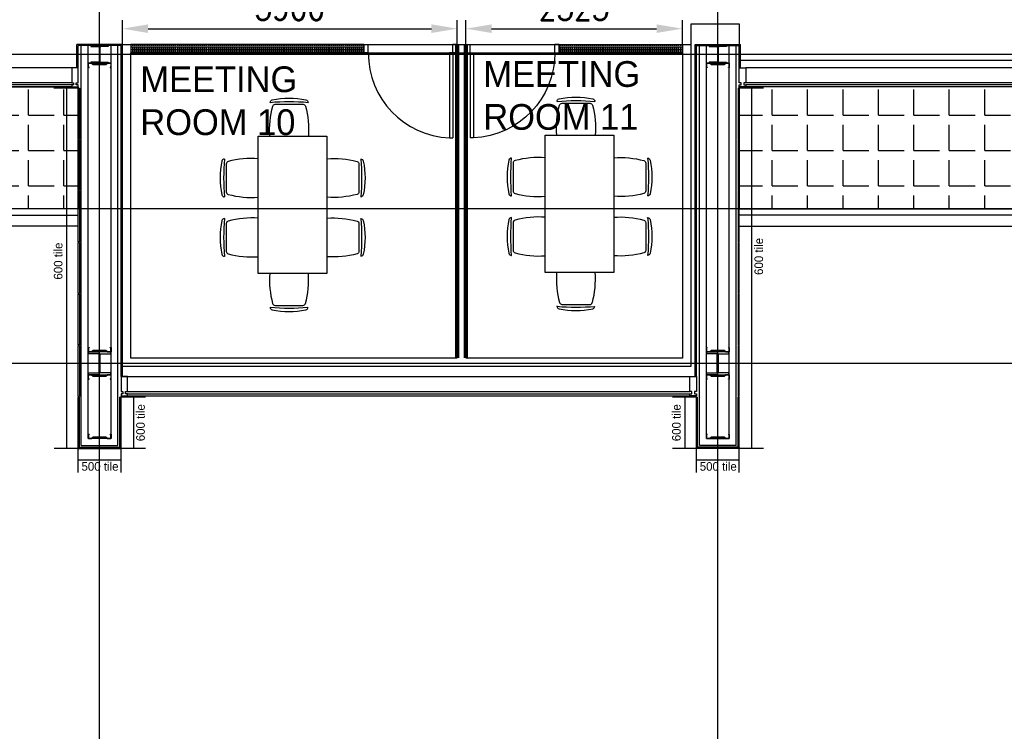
# Model space of a CAD drawing. Header units: millimetres. Extents: x -312551 to 250764, y -35891 to 59426.
# Tile 222 of 256: x 102252 to 113719, y 24122 to 32414. Entities that reach past the tile are written whole.
import ezdxf

# ---------------------------------------------------------------- set-up
doc = ezdxf.new("R2010")
doc.units = ezdxf.units.MM
doc.header["$LTSCALE"] = 2.5
for name, color, linetype in [('curtain walling', 7, 'Continuous'), ('FO-00 - FURN$0$FURNITURE', 22, 'Continuous'), ('GLAZING', 1, 'Continuous'), ('NF ARCH', 4, 'Continuous'), ('NF-AS BUILT', 7, 'Continuous'), ('NF-GRIDS', 252, 'Continuous'), ('NF-Steel columns', 6, 'Continuous'), ('NF-TEXT', 1, 'Continuous'), ('REGUS-FURNITURE', 40, 'Continuous'), ('Revisions', 7, 'Continuous'), ('TERR TILE 500', 11, 'Continuous'), ('TERR TILE 600', 160, 'Continuous'), ('Terrace', 6, 'Continuous'), ('Terracotta Tile', 30, 'Continuous')]:
    doc.layers.add(name, color=color, linetype=linetype)
doc.styles.add('ROMANS', font='romans.shx', dxfattribs={"width": 0.8})
doc.dimstyles.new('100NFDIM', dxfattribs={"dimscale": 100, "dimtxt": 3, "dimasz": 3, "dimexe": 1, "dimexo": 1, "dimgap": 1, "dimtad": 1, "dimdec": 0, "dimdsep": 46, "dimtxsty": 'ROMANS', "dimcen": 3, "dimclrd": 4, "dimclre": 4, "dimclrt": 1, "dimaunit": 1, "dimadec": 0, "dimazin": 0, "dimtfac": 1, "dimtdec": 0, "dimtmove": 0, "dimatfit": 3, "dimfxl": 0, "dimtolj": 1, "dimarcsym": 0})
pattern_1 = [(0, (-2071521.74, -4242199.36), (0, 412.5), [300, -112.5]), (90, (-2071521.74, -4242199.36), (-412.5, 3e-14), [300, -112.5])]

# ---------------------------------------------------------------- blocks, each defined once
blk = doc.blocks.new('254')
at = {"layer": 'NF-Steel columns', "color": 2, "linetype": 'Continuous'}
for points in [[(4507, -25241), (4378, -25241), (4378, -25220), (4488, -25220, 0.414214), (4501, -25208), (4501, -25007, 0.414214), (4488, -24995), (4378, -24995), (4378, -24974), (4507, -24974)], [(4507, -25241), (4637, -25241), (4637, -25220), (4527, -25220, -0.414214), (4514, -25208), (4514, -25007, -0.414214), (4527, -24995), (4637, -24995), (4637, -24974), (4507, -24974)]]:
    blk.add_lwpolyline(points, format="xyb", dxfattribs=at)
blk = doc.blocks.new('Door')
at = {"layer": 'REGUS-FURNITURE'}
for p, q in [((0, 0), (0.1, 0)), ((0, 0), (0, -0.05)), ((0.1, 0), (0.1, -0.09)), ((0.1, -0.05), (0, -0.05)), ((0.1, -0.05), (1.09, -0.05)), ((0.1, -0.09), (1.09, -0.09)), ((1.09, -0.09), (1.09, -0.05)), ((0.1, -1.036), (0, -1.036)), ((0, -1.086), (0, -1.036)), ((0, -1.086), (0.1, -1.086)), ((0.1, -1.036), (0.1, -1.086))]:
    blk.add_line(p, q, dxfattribs=at)
blk.add_arc((0.1, -0.045), 0.991, 270, 357.3974, dxfattribs=at)
blk = doc.blocks.new('FO-00 - FURN$0$CHAIR')
at = {"layer": 'FO-00 - FURN$0$FURNITURE'}
for p, q in [((-284, 271), (-284, 272)), ((-310, 216), (-537, -16)), ((-592, -42), (-591, -43))]:
    blk.add_line(p, q, dxfattribs=at)
for centre, radius, start, end in [((228, -536), 981, 124.1013, 147.1632), ((1439, -1722), 2636, 130.8442, 140.4203), ((-305, 251), 30, 45.6322, 124.1013), ((-288, 195), 30, 60.471, 135.6322), ((-803, -714), 1075, 41.6185, 60.471), ((-571, -21), 30, 147.1632, 225.6322), ((-515, -37), 30, 135.6322, 210.7935), ((382, 498, 0), 1075, 210.7935, 229.646)]:
    blk.add_arc(centre, radius, start, end, dxfattribs=at)
blk = doc.blocks.new('TABLE-6')
at = {"layer": 'FO-00 - FURN$0$FURNITURE'}
blk.add_lwpolyline([(105989, 23469), (105989, 25069), (106789, 25069), (106789, 23469)], close=True, dxfattribs=at)
at = {"layer": 'FO-00 - FURN$0$FURNITURE', "xscale": -1}
for p, rotation in [((106124, 25069, 0), 45.62262316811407), ((106789, 24806, 0), 315.6226231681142), ((106789, 24113, 0), 315.6226231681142)]:
    blk.add_blockref('FO-00 - FURN$0$CHAIR', p, dxfattribs=dict(at, rotation=rotation))
at = {"layer": 'FO-00 - FURN$0$FURNITURE'}
for p, rotation in [((105989, 24806, 0), 44.35820787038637), ((105989, 24113, 0), 44.35820787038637), ((106123, 23469, 0), 134.3582078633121)]:
    blk.add_blockref('FO-00 - FURN$0$CHAIR', p, dxfattribs=dict(at, rotation=rotation))
blk = doc.blocks.new('*D105')
at = {"layer": 'Defpoints', "color": 0}
for p in [(107348, 32309), (107348, 32026), (103448, 31815)]:
    blk.add_point(p, dxfattribs=at)
at = {"layer": 'NF ARCH', "color": 4, "lineweight": -2}
for p, q in [((103448, 31915), (103448, 32409)), ((107348, 32126), (107348, 32409)), ((103748, 32309), (107048, 32309))]:
    blk.add_line(p, q, dxfattribs=at)
at = {"layer": 'NF ARCH', "color": 4}
for points in [[(103748, 32359), (103748, 32259), (103448, 32309)], [(107048, 32359), (107048, 32259), (107348, 32309)]]:
    blk.add_solid(points, dxfattribs=at)
at = {"layer": 'NF ARCH', "color": 1, "insert": (105398, 32559), "char_height": 300, "attachment_point": 5, "style": 'ROMANS'}
blk.add_mtext('\\A1;3900', dxfattribs=at)
blk = doc.blocks.new('*D106')
at = {"layer": 'Defpoints', "color": 0}
for p in [(109970, 32309), (107448, 32026), (109970, 32026)]:
    blk.add_point(p, dxfattribs=at)
at = {"layer": 'NF ARCH', "color": 4, "lineweight": -2}
for p, q in [((107448, 32126), (107448, 32409)), ((109970, 32126), (109970, 32409)), ((107748, 32309), (109670, 32309))]:
    blk.add_line(p, q, dxfattribs=at)
at = {"layer": 'NF ARCH', "color": 4}
for points in [[(107748, 32359), (107748, 32259), (107448, 32309)], [(109670, 32359), (109670, 32259), (109970, 32309)]]:
    blk.add_solid(points, dxfattribs=at)
at = {"layer": 'NF ARCH', "color": 1, "insert": (108709, 32559), "char_height": 300, "attachment_point": 5, "style": 'ROMANS'}
blk.add_mtext('\\A1;2523', dxfattribs=at)

msp = doc.modelspace()

# ---------------------------------------------------------------- hatches: boundary and pattern name
at = {"ltscale": 500000}
h = msp.add_hatch(dxfattribs=at)
h.set_pattern_fill('BRASS', color=170, scale=5, style=0)
h.paths.add_polyline_path([(106261.8, 32126.1), (103547.8, 32126.1), (103547.8, 32026.1), (106261.8, 32026.1)])
h = msp.add_hatch(dxfattribs=at)
h.set_pattern_fill('BRASS', color=170, scale=5, style=0)
h.paths.add_polyline_path([(108533.8, 32126.1), (108533.8, 32026.1), (109970.3, 32026.1), (109970.3, 32126.1)])
at = {"layer": 'Terrace'}
h = msp.add_hatch(dxfattribs=at)
h.set_pattern_fill('ANGLE', color=256, scale=1500, style=0)
h.set_pattern_definition(pattern_1)
h.paths.add_polyline_path([(94107.8, 37975.1), (95527.8, 37975.1), (95527.8, 31629.5), (102932.8, 31629.5), (102932.8, 30209.5), (94107.8, 30209.5)])
h = msp.add_hatch(dxfattribs=at)
h.set_pattern_fill('ANGLE', color=256, scale=1500, style=0)
h.set_pattern_definition(pattern_1)
h.paths.add_polyline_path([(110632.8, 31629.5), (110632.8, 30209.5), (119732.8, 30209.5), (119732.8, 31629.5)])

# ---------------------------------------------------------------- linework, layer by layer
for p, q in [((102969.8, 27453.5), (102969.8, 32111.1)), ((103049.8, 27583.5), (103049.8, 32111.1)), ((103315.8, 27583.5), (103315.8, 32111.1)), ((103395.8, 27453.5), (103395.8, 32111.1)), ((110169.8, 27453.5), (110169.8, 32111.1)), ((110249.8, 27583.5), (110249.8, 32111.1)), ((110515.8, 27583.5), (110515.8, 32111.1)), ((110595.8, 27453.5), (110595.8, 32111.1)), ((103315.8, 27533.5), (103049.8, 27533.5)), ((110249.8, 27533.5), (110515.8, 27533.5)), ((102969.8, 27453.5), (103395.8, 27453.5)), ((110595.8, 27453.5), (110169.8, 27453.5))]:
    msp.add_line(p, q)
at = {"color": 170, "ltscale": 500000}
for points in [[(103547.8, 32026.1), (106261.8, 32026.1), (106261.8, 32126.1), (103547.8, 32126.1)], [(108533.8, 32126.1), (109970.3, 32126.1), (109970.3, 32026.1), (108533.8, 32026.1)]]:
    msp.add_lwpolyline(points, close=True, dxfattribs=at)
for points in [[(103305.8, 31857.9), (103315.8, 31857.9), (103315.8, 31907.9), (103275.8, 31907.9), (103255.8, 31892.9), (103109.8, 31892.9), (103089.8, 31907.9), (103049.8, 31907.9), (103049.8, 31857.9), (103059.8, 31857.9), (103059.8, 31859.9), (103051.8, 31859.9), (103051.8, 31905.9), (103089.1, 31905.9), (103109.1, 31890.9), (103256.5, 31890.9), (103276.5, 31905.9), (103313.8, 31905.9), (103313.8, 31859.9), (103305.8, 31859.9)], [(110259.8, 31857.9), (110249.8, 31857.9), (110249.8, 31907.9), (110289.8, 31907.9), (110309.8, 31892.9), (110455.8, 31892.9), (110475.8, 31907.9), (110515.8, 31907.9), (110515.8, 31857.9), (110505.8, 31857.9), (110505.8, 31859.9), (110513.8, 31859.9), (110513.8, 31905.9), (110476.5, 31905.9), (110456.5, 31890.9), (110309.1, 31890.9), (110289.1, 31905.9), (110251.8, 31905.9), (110251.8, 31859.9), (110259.8, 31859.9)], [(103305.8, 28592.8), (103315.8, 28592.8), (103315.8, 28542.8), (103275.8, 28542.8), (103255.8, 28557.8), (103109.8, 28557.8), (103089.8, 28542.8), (103049.8, 28542.8), (103049.8, 28592.8), (103059.8, 28592.8), (103059.8, 28590.8), (103051.8, 28590.8), (103051.8, 28544.8), (103089.1, 28544.8), (103109.1, 28559.8), (103256.5, 28559.8), (103276.5, 28544.8), (103313.8, 28544.8), (103313.8, 28590.8), (103305.8, 28590.8)], [(110259.8, 28592.8), (110249.8, 28592.8), (110249.8, 28542.8), (110289.8, 28542.8), (110309.8, 28557.8), (110455.8, 28557.8), (110475.8, 28542.8), (110515.8, 28542.8), (110515.8, 28592.8), (110505.8, 28592.8), (110505.8, 28590.8), (110513.8, 28590.8), (110513.8, 28544.8), (110476.5, 28544.8), (110456.5, 28559.8), (110309.1, 28559.8), (110289.1, 28544.8), (110251.8, 28544.8), (110251.8, 28590.8), (110259.8, 28590.8)], [(103305.8, 28226.1), (103315.8, 28226.1), (103315.8, 28276.1), (103275.8, 28276.1), (103255.8, 28261.1), (103109.8, 28261.1), (103089.8, 28276.1), (103049.8, 28276.1), (103049.8, 28226.1), (103059.8, 28226.1), (103059.8, 28228.1), (103051.8, 28228.1), (103051.8, 28274.1), (103089.1, 28274.1), (103109.1, 28259.1), (103256.5, 28259.1), (103276.5, 28274.1), (103313.8, 28274.1), (103313.8, 28228.1), (103305.8, 28228.1)], [(110259.8, 28226.1), (110249.8, 28226.1), (110249.8, 28276.1), (110289.8, 28276.1), (110309.8, 28261.1), (110455.8, 28261.1), (110475.8, 28276.1), (110515.8, 28276.1), (110515.8, 28226.1), (110505.8, 28226.1), (110505.8, 28228.1), (110513.8, 28228.1), (110513.8, 28274.1), (110476.5, 28274.1), (110456.5, 28259.1), (110309.1, 28259.1), (110289.1, 28274.1), (110251.8, 28274.1), (110251.8, 28228.1), (110259.8, 28228.1)], [(103305.8, 27583.5), (103315.8, 27583.5), (103315.8, 27533.5), (103275.8, 27533.5), (103255.8, 27548.5), (103109.8, 27548.5), (103089.8, 27533.5), (103049.8, 27533.5), (103049.8, 27583.5), (103059.8, 27583.5), (103059.8, 27581.5), (103051.8, 27581.5), (103051.8, 27535.5), (103089.1, 27535.5), (103109.1, 27550.5), (103256.5, 27550.5), (103276.5, 27535.5), (103313.8, 27535.5), (103313.8, 27581.5), (103305.8, 27581.5)], [(110259.8, 27583.5), (110249.8, 27583.5), (110249.8, 27533.5), (110289.8, 27533.5), (110309.8, 27548.5), (110455.8, 27548.5), (110475.8, 27533.5), (110515.8, 27533.5), (110515.8, 27583.5), (110505.8, 27583.5), (110505.8, 27581.5), (110513.8, 27581.5), (110513.8, 27535.5), (110476.5, 27535.5), (110456.5, 27550.5), (110309.1, 27550.5), (110289.1, 27535.5), (110251.8, 27535.5), (110251.8, 27581.5), (110259.8, 27581.5)]]:
    msp.add_lwpolyline(points, close=True)
at = {"layer": 'curtain walling'}
for points in [[(102932.8, 31654.5), (102910.3, 31654.5), (102910.3, 31679.5), (102932.8, 31679.5), (102932.8, 31854.5), (102857.8, 31854.5), (102857.8, 31679.5), (102880.3, 31679.5), (102880.3, 31654.5), (102857.8, 31654.5), (102857.8, 31629.5), (102932.8, 31629.5), (102932.8, 31654.5)], [(110632.8, 31654.5), (110655.3, 31654.5), (110655.3, 31679.5), (110632.8, 31679.5), (110632.8, 31854.5), (110707.8, 31854.5), (110707.8, 31679.5), (110685.3, 31679.5), (110685.3, 31654.5), (110707.8, 31654.5), (110707.8, 31629.5), (110632.8, 31629.5), (110632.8, 31654.5)], [(103507.8, 28054.5), (103485.3, 28054.5), (103485.3, 28079.5), (103507.8, 28079.5), (103507.8, 28254.5), (103432.8, 28254.5), (103432.8, 28079.5), (103455.3, 28079.5), (103455.3, 28054.5), (103432.8, 28054.5), (103432.8, 28029.5), (103507.8, 28029.5), (103507.8, 28054.5)], [(110057.8, 28054.5), (110080.3, 28054.5), (110080.3, 28079.5), (110057.8, 28079.5), (110057.8, 28254.5), (110132.8, 28254.5), (110132.8, 28079.5), (110110.3, 28079.5), (110110.3, 28054.5), (110132.8, 28054.5), (110132.8, 28029.5), (110057.8, 28029.5), (110057.8, 28054.5)]]:
    msp.add_lwpolyline(points, dxfattribs=at)
at = {"layer": 'GLAZING'}
for p, q in [((103447.8, 32126.1), (102917.8, 32126.1)), ((102917.8, 31854.5), (102917.8, 32126.1)), ((102932.8, 31854.5), (102932.8, 32111.1)), ((103432.8, 32111.1), (102932.8, 32111.1)), ((103432.8, 28254.5), (103432.8, 32111.1)), ((103447.8, 28254.5), (103447.8, 32126.1)), ((110117.8, 28254.5), (110117.8, 32126.1)), ((110117.8, 32126.1), (110647.8, 32126.1)), ((110132.8, 28254.5), (110132.8, 32111.1)), ((110132.8, 32111.1), (110632.8, 32111.1)), ((110632.8, 31854.5), (110632.8, 32111.1)), ((110647.8, 31854.5), (110647.8, 32126.1)), ((102932.8, 31854.5), (95527.8, 31854.5)), ((119717.8, 31854.5), (110707.8, 31854.5)), ((102857.8, 31679.5), (95827.8, 31679.5)), ((102857.8, 31654.5), (95827.8, 31654.5)), ((119657.8, 31679.5), (110707.8, 31679.5)), ((119657.8, 31654.5), (110707.8, 31654.5)), ((102857.8, 31629.5), (95827.8, 31629.5)), ((119657.8, 31629.5), (110707.8, 31629.5)), ((103432.8, 28254.5), (110132.8, 28254.5)), ((103432.8, 28254.5), (110132.8, 28254.5)), ((103507.8, 28079.5), (110057.8, 28079.5)), ((103507.8, 28079.5), (110057.8, 28079.5)), ((103507.8, 28054.5), (110057.8, 28054.5)), ((103507.8, 28054.5), (110057.8, 28054.5)), ((103507.8, 28029.5), (110057.8, 28029.5))]:
    msp.add_line(p, q, dxfattribs=at)
at = {"layer": 'NF ARCH', "ltscale": 500000}
msp.add_line((112148.7, 31936.6), (111581.5, 31936.6), dxfattribs=at)
at = {"layer": 'NF ARCH'}
for p, q in [((102932.8, 30209.5), (94107.8, 30209.5)), ((110632.8, 30209.5), (119732.8, 30209.5)), ((94032.8, 30134.5), (102932.8, 30134.5)), ((119732.8, 30134.5), (110632.8, 30134.5)), ((102932.8, 30009.5), (93907.8, 30009.5)), ((110632.8, 30009.5), (119732.8, 30009.5))]:
    msp.add_line(p, q, dxfattribs=at)
at = {"layer": 'NF-AS BUILT'}
for p, q in [((110635.3, 32361.6), (110070.3, 32361.6)), ((110070.3, 32361.6), (110070.3, 28371.6)), ((110635.3, 31936.6), (110635.3, 32361.6)), ((103447.8, 28371.6), (103447.8, 32126.1)), ((115055.8, 31936.6), (110635.3, 31936.6)), ((110070.3, 28371.6), (103447.8, 28371.6))]:
    msp.add_line(p, q, dxfattribs=at)
msp.add_lwpolyline([(110070.3, 28371.6), (103447.8, 28371.6), (103447.8, 32126.1), (110070.3, 32126.1)], close=True, dxfattribs=at)
at = {"layer": 'NF-AS BUILT', "color": 10, "ltscale": 0.1, "const_width": 50}
for points in [[(107347.8, 32126.1), (107347.8, 28471.6)], [(107447.8, 32126.1), (107447.8, 28471.6)]]:
    msp.add_lwpolyline(points, dxfattribs=at)
at = {"layer": 'NF-AS BUILT'}
msp.add_lwpolyline([(107347.8, 28471.6), (103547.8, 28471.6), (103547.8, 32026.1), (109970.3, 32026.1), (109970.3, 28471.6), (107447.8, 28471.6)], dxfattribs=at)
at = {"layer": 'NF-GRIDS'}
for p, q in [((103182.8, -27784), (103182.8, 58409.3)), ((110382.8, -27784), (110382.8, 58409.3)), ((119982.8, 32009.5), (84521.8, 32009.5)), ((128745.1, 30209.5), (84521.8, 30209.5)), ((164549.8, 28409.5), (84521.8, 28409.5))]:
    msp.add_line(p, q, dxfattribs=at)
at = {"layer": 'NF-Steel columns', "color": 2}
for points in [[(103182.8, 32111.1), (103081.2, 32111.1), (103081.2, 32100.1), (103168.4, 32100.1, -0.4142136), (103179.1, 32089.4), (103179.1, 31929.6, -0.4142136), (103168.4, 31918.9), (103081.2, 31918.9), (103081.2, 31907.9), (103182.8, 31907.9)], [(103182.8, 32111.1), (103284.4, 32111.1), (103284.4, 32100.1), (103197.1, 32100.1, 0.4142136), (103186.4, 32089.4), (103186.4, 31929.6, 0.4142136), (103197.1, 31918.9), (103284.4, 31918.9), (103284.4, 31907.9), (103182.8, 31907.9)], [(110382.8, 32111.1), (110281.2, 32111.1), (110281.2, 32100.1), (110368.4, 32100.1, -0.4142136), (110379.1, 32089.4), (110379.1, 31929.6, -0.4142136), (110368.4, 31918.9), (110281.2, 31918.9), (110281.2, 31907.9), (110382.8, 31907.9)], [(110382.8, 32111.1), (110484.4, 32111.1), (110484.4, 32100.1), (110397.1, 32100.1, 0.4142136), (110386.4, 32089.4), (110386.4, 31929.6, 0.4142136), (110397.1, 31918.9), (110484.4, 31918.9), (110484.4, 31907.9), (110382.8, 31907.9)]]:
    msp.add_lwpolyline(points, format="xyb", dxfattribs=at)
at = {"layer": 'Revisions'}
msp.add_line((103447.8, 32126.1), (103447.8, 32126.1), dxfattribs=at)
at = {"layer": 'TERR TILE 500'}
for p, q in [((102932.8, 27137), (102932.8, 27424.5)), ((103432.8, 27137), (103432.8, 27424.5)), ((110132.8, 27137), (110132.8, 27424.5)), ((110632.8, 27137), (110632.8, 27424.5)), ((103432.8, 27280.7), (102932.8, 27280.7)), ((110632.8, 27280.7), (110132.8, 27280.7))]:
    msp.add_line(p, q, dxfattribs=at)
at = {"layer": 'TERR TILE 600'}
for p, q in [((102932.8, 31616.5), (102649.3, 31616.5)), ((102797.1, 31616.5), (102797.1, 27416.5)), ((110916.3, 31616.5), (110632.8, 31616.5)), ((110776.5, 31616.5), (110776.5, 27416.5)), ((103716.3, 28016.5), (103432.8, 28016.5)), ((103576.5, 28016.5), (103576.5, 27416.5)), ((110136.8, 28016.5), (109853.3, 28016.5)), ((109997.1, 28016.5), (109997.1, 27416.5)), ((102936.8, 27416.5), (102653.3, 27416.5)), ((103716.3, 27416.5), (103432.8, 27416.5)), ((110136.8, 27416.5), (109853.3, 27416.5)), ((110916.3, 27416.5), (110632.8, 27416.5))]:
    msp.add_line(p, q, dxfattribs=at)
at = {"layer": 'Terrace'}
for points in [[(94107.8, 37975.1), (95527.8, 37975.1), (95527.8, 31629.5), (102932.8, 31629.5), (102932.8, 30209.5), (94107.8, 30209.5)], [(110632.8, 31629.5), (110632.8, 30209.5), (119732.8, 30209.5), (119732.8, 31629.5)]]:
    msp.add_lwpolyline(points, close=True, dxfattribs=at)
at = {"layer": 'Terracotta Tile'}
for p, q in [((102932.8, 27424.5), (102932.8, 28016.5)), ((102932.8, 28016.5), (102947.8, 28016.5)), ((102947.8, 27439.5), (102947.8, 28016.5)), ((103432.8, 28016.5), (103417.8, 28016.5)), ((103432.8, 28016.5), (103417.8, 28016.5)), ((103417.8, 27439.5), (103417.8, 28016.5)), ((103432.8, 28016.5), (103417.8, 28016.5)), ((103432.8, 28016.5), (103417.8, 28016.5)), ((103432.8, 27424.5), (103432.8, 28016.5)), ((110132.8, 27424.5), (110132.8, 28016.5)), ((110132.8, 28016.5), (110147.8, 28016.5)), ((110132.8, 28016.5), (110147.8, 28016.5)), ((110132.8, 28016.5), (110147.8, 28016.5)), ((110132.8, 28016.5), (110147.8, 28016.5)), ((110147.8, 27439.5), (110147.8, 28016.5)), ((110617.8, 27439.5), (110617.8, 28016.5)), ((110632.8, 28016.5), (110617.8, 28016.5)), ((110632.8, 27424.5), (110632.8, 28016.5)), ((102947.8, 27439.5), (102932.8, 27424.5)), ((102951.8, 27431.5), (102936.8, 27416.5)), ((102936.8, 27416.5), (103428.8, 27416.5)), ((102951.8, 27431.5), (103413.8, 27431.5)), ((103413.8, 27431.5), (103428.8, 27416.5)), ((103417.8, 27439.5), (103432.8, 27424.5)), ((110147.8, 27439.5), (110132.8, 27424.5)), ((110151.8, 27431.5), (110136.8, 27416.5)), ((110628.8, 27416.5), (110136.8, 27416.5)), ((110613.8, 27431.5), (110151.8, 27431.5)), ((110613.8, 27431.5), (110628.8, 27416.5)), ((110617.8, 27439.5), (110632.8, 27424.5))]:
    msp.add_line(p, q, dxfattribs=at)
for points in [[(102932.8, 31024.5), (102932.8, 31616.5), (102947.8, 31616.5), (102947.8, 31024.5)], [(110632.8, 31024.5), (110632.8, 31616.5), (110617.8, 31616.5), (110617.8, 31024.5)], [(102932.8, 30424.5), (102932.8, 31016.5), (102947.8, 31016.5), (102947.8, 30424.5)], [(110632.8, 30424.5), (110632.8, 31016.5), (110617.8, 31016.5), (110617.8, 30424.5)], [(102932.8, 29824.5), (102932.8, 30416.5), (102947.8, 30416.5), (102947.8, 29824.5)], [(110632.8, 29824.5), (110632.8, 30416.5), (110617.8, 30416.5), (110617.8, 29824.5)], [(102932.8, 29224.5), (102932.8, 29816.5), (102947.8, 29816.5), (102947.8, 29224.5)], [(110632.8, 29224.5), (110632.8, 29816.5), (110617.8, 29816.5), (110617.8, 29224.5)], [(102932.8, 28624.5), (102932.8, 29216.5), (102947.8, 29216.5), (102947.8, 28624.5)], [(110632.8, 28624.5), (110632.8, 29216.5), (110617.8, 29216.5), (110617.8, 28624.5)], [(102932.8, 28024.5), (102932.8, 28616.5), (102947.8, 28616.5), (102947.8, 28024.5)], [(110632.8, 28024.5), (110632.8, 28616.5), (110617.8, 28616.5), (110617.8, 28024.5)]]:
    msp.add_lwpolyline(points, close=True, dxfattribs=at)

# ---------------------------------------------------------------- block references
at = {"layer": 'NF ARCH'}
for p in [(-958.2, 5987.7), (2382.7, 5998.7)]:
    msp.add_blockref('TABLE-6', p, dxfattribs=at)
at = {"layer": 'NF-AS BUILT', "yscale": 1000, "zscale": 1000}
for p, xscale, rotation in [((107347.8, 32126.1), 1000, 270), ((107447.8, 32126.1), -1000, 90)]:
    msp.add_blockref('Door', p, dxfattribs=dict(at, xscale=xscale, rotation=rotation))
at = {"layer": 'NF-Steel columns'}
for p in [(98675.3, 53517), (105875.3, 53517)]:
    msp.add_blockref('254', p, dxfattribs=at)

# ---------------------------------------------------------------- texts
at = {"layer": 'NF-TEXT', "char_height": 300, "width": 2089.638, "attachment_point": 1}
for s, insert in [('MEETING ROOM 11', (107651.7, 31930.8)), ('MEETING ROOM 10', (103657.4, 31869.5))]:
    msp.add_mtext(s, dxfattribs=dict(at, insert=insert))
at = {"layer": 'TERR TILE 500', "char_height": 100, "width": 517.833, "attachment_point": 1}
for insert in [(102972.2, 27258.3), (110172.2, 27258.3)]:
    msp.add_mtext('500 tile', dxfattribs=dict(at, insert=insert))
at = {"layer": 'TERR TILE 600', "char_height": 100, "width": 496.921, "attachment_point": 1, "rotation": 90}
for insert in [(102650, 29385.6), (110809.2, 29439.4), (103609.2, 27502.2), (109850, 27502.2)]:
    msp.add_mtext('600 tile', dxfattribs=dict(at, insert=insert))

# ---------------------------------------------------------------- dimensions: what is measured, and where the dimension line sits
at = {"layer": 'NF ARCH'}
for base, p1, p2, picture, middle in [((107347.8, 32309.3), (103447.8, 31815.4), (107347.8, 32026.1), '*D105', (105397.8, 32559.3)), ((109970.29916, 32309.31659), (107447.79915, 32026.07426), (109970.29916, 32026.07426), '*D106', (108709.04916, 32559.31659))]:
    dim = msp.add_linear_dim(base=base, p1=p1, p2=p2, dimstyle='100NFDIM', dxfattribs=at)
    dim.commit()
    dim.dimension.update_dxf_attribs({"geometry": picture, "text_midpoint": middle})

doc.saveas('drawing.dxf')
